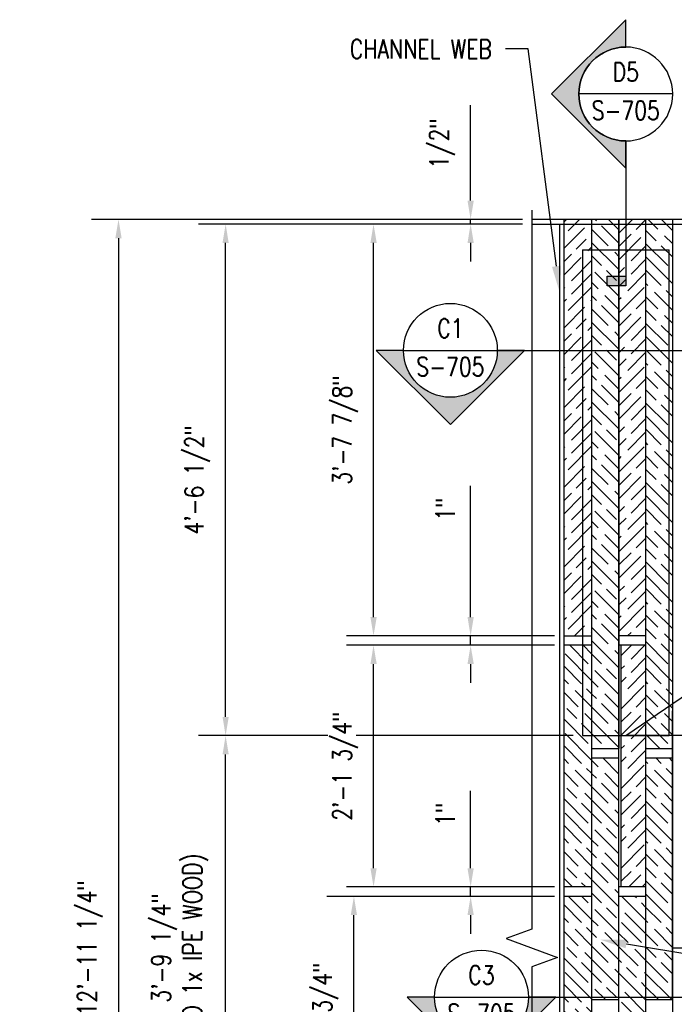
# Model space of a CAD drawing. Header units: inches. Extents: x -39 to 824, y 5 to 218.
# Tile 11 of 13: x 189 to 258, y 113 to 218. Entities that reach past the tile are written whole.
import ezdxf
from ezdxf import colors
from ezdxf.entities.mleader import LeaderData, LeaderLine
from ezdxf.enums import TextEntityAlignment as Align
from ezdxf.math import Vec2, Vec3

# ---------------------------------------------------------------- set-up
doc = ezdxf.new("R2010")
doc.units = ezdxf.units.IN
doc.header["$MEASUREMENT"] = 0
for name, color, linetype in [('A-DETL-MEDM', 3, 'Continuous'), ('A-DETL-THIN', 1, 'Continuous'), ('G-ANNO-SYMB', 2, 'Continuous'), ('S-ANNO-DIMS', 1, 'Continuous'), ('S-ANNO-NOTE', 2, 'Continuous'), ('S-ANNO-SYMB', 2, 'Continuous'), ('S-ANNO-TEXT', 2, 'Continuous')]:
    doc.layers.add(name, color=color, linetype=linetype)
doc.layers.add('M-DETL-PATT', color=9, linetype='Continuous', true_color=0x808080)
doc.styles.add('Annotative', font='romans.shx', dxfattribs={"width": 0.8, "height": 0.125})
doc.styles.add('Arial', font='romans.shx', dxfattribs={"width": 0.8})
doc.styles.add('ROMANS', font='romans.shx', dxfattribs={"width": 0.8})
doc.dimstyles.new('Annotative', dxfattribs={"dimscale": 0, "dimtxt": 0.125, "dimasz": 0.125, "dimexe": 0.18, "dimexo": 0.0625, "dimgap": 0.09375, "dimtad": 1, "dimdec": 3, "dimzin": 3, "dimdsep": 46, "dimlunit": 4, "dimtxsty": 'Annotative', "dimcen": 0.09, "dimclrt": 2, "dimazin": 2, "dimtfac": 1, "dimtdec": 3, "dimtmove": 0, "dimatfit": 0, "dimfxl": 1, "dimtfill": 1, "dimfrac": 2, "dimtolj": 1, "dimtzin": 0, "dimarcsym": 0})
pattern_1 = [(135, (-90.2358, -29.059), (2.12132, 2.12132), [5, -1]), (135, (-88.8208, -29.059), (2.12132, 2.12132), [3, -0.75, 1.5, -0.75]), (135, (-87.0538, -29.412), (2.12132, 2.12132), [5, -1])]
pattern_2 = [(45, (-246.8978, -37.039), (2.12132, -2.12132), [5, -1]), (45, (-246.8978, -38.453), (2.12132, -2.12132), [3, -0.75, 1.5, -0.75]), (45, (-247.2518, -40.221), (2.12132, -2.12132), [5, -1])]

# ---------------------------------------------------------------- blocks, each defined once
blk = doc.blocks.new('*D18')
at = {"layer": 'Defpoints', "color": 0, "transparency": 16777216}
for p in [(243.15, 196.48), (199.09, 41.23), (243.15, 41.23)]:
    blk.add_point(p, dxfattribs=at)
at = {"layer": 'S-ANNO-DIMS', "color": 0, "lineweight": -2, "transparency": 16777216}
for p, q in [((242.15, 196.48), (196.21, 196.48)), ((199.09, 194.48), (199.09, 43.23)), ((242.15, 41.23), (196.21, 41.23))]:
    blk.add_line(p, q, dxfattribs=at)
at = {"layer": 'S-ANNO-DIMS', "color": 0, "transparency": 16777216}
for points in [[(198.75, 194.48), (199.42, 194.48), (199.09, 196.48)], [(198.75, 43.23), (199.42, 43.23), (199.09, 41.23)]]:
    blk.add_solid(points, dxfattribs=at)
at = {"layer": 'S-ANNO-DIMS', "color": 2, "lineweight": -3, "transparency": 16777216, "insert": (196.06, 118.86), "char_height": 2, "width": 19.3471, "attachment_point": 5, "rotation": 90, "style": 'Annotative'}
blk.add_mtext('\\A1;12\'-11 1/4"', dxfattribs=at)
blk = doc.blocks.new('*D16')
at = {"layer": 'Defpoints', "color": 0, "transparency": 16777216}
for p in [(224.19, 124.36), (246.59, 124.36), (246.59, 98.61)]:
    blk.add_point(p, dxfattribs=at)
at = {"layer": 'S-ANNO-DIMS', "color": 0, "lineweight": -2, "transparency": 16777216}
for p, q in [((245.59, 124.36), (221.31, 124.36)), ((224.19, 100.61), (224.19, 122.36)), ((245.59, 98.61), (221.31, 98.61))]:
    blk.add_line(p, q, dxfattribs=at)
at = {"layer": 'S-ANNO-DIMS', "color": 0, "transparency": 16777216}
for points in [[(223.85, 122.36), (224.52, 122.36), (224.19, 124.36)], [(223.85, 100.61), (224.52, 100.61), (224.19, 98.61)]]:
    blk.add_solid(points, dxfattribs=at)
at = {"layer": 'S-ANNO-DIMS', "color": 2, "lineweight": -3, "transparency": 16777216, "insert": (221.16, 111.48), "char_height": 2, "width": 15.7293, "attachment_point": 5, "rotation": 90, "style": 'Annotative'}
blk.add_mtext('\\A1;2\'-1 3/4"', dxfattribs=at)
blk = doc.blocks.new('*D15')
at = {"layer": 'Defpoints', "color": 0, "transparency": 16777216}
for p in [(226.28, 151.11), (246.59, 151.11), (246.59, 125.36)]:
    blk.add_point(p, dxfattribs=at)
at = {"layer": 'S-ANNO-DIMS', "color": 0, "lineweight": -2, "transparency": 16777216}
for p, q in [((245.59, 151.11), (223.4, 151.11)), ((226.28, 127.36), (226.28, 149.11)), ((245.59, 125.36), (223.4, 125.36))]:
    blk.add_line(p, q, dxfattribs=at)
at = {"layer": 'S-ANNO-DIMS', "color": 0, "transparency": 16777216}
for points in [[(225.95, 149.11), (226.62, 149.11), (226.28, 151.11)], [(225.95, 127.36), (226.62, 127.36), (226.28, 125.36)]]:
    blk.add_solid(points, dxfattribs=at)
at = {"layer": 'S-ANNO-DIMS', "color": 2, "lineweight": -3, "transparency": 16777216, "insert": (223.26, 138.23), "char_height": 2, "width": 15.7293, "attachment_point": 5, "rotation": 90, "style": 'Annotative', "bg_fill": 3, "box_fill_scale": 1.25, "bg_fill_color": 256, "bg_fill_true_color": 13158600, "bg_fill_transparency": 0}
blk.add_mtext('\\A1;2\'-1 3/4"', dxfattribs=at)
blk = doc.blocks.new('*D14')
at = {"layer": 'Defpoints', "color": 0, "transparency": 16777216}
for p in [(226.28, 195.98), (243.15, 195.98), (246.59, 152.11)]:
    blk.add_point(p, dxfattribs=at)
at = {"layer": 'S-ANNO-DIMS', "color": 0, "lineweight": -2, "transparency": 16777216}
for p, q in [((242.15, 195.98), (223.4, 195.98)), ((226.28, 154.11), (226.28, 193.98)), ((245.59, 152.11), (223.4, 152.11))]:
    blk.add_line(p, q, dxfattribs=at)
at = {"layer": 'S-ANNO-DIMS', "color": 0, "transparency": 16777216}
for points in [[(225.95, 193.98), (226.62, 193.98), (226.28, 195.98)], [(225.95, 154.11), (226.62, 154.11), (226.28, 152.11)]]:
    blk.add_solid(points, dxfattribs=at)
at = {"layer": 'S-ANNO-DIMS', "color": 2, "lineweight": -3, "transparency": 16777216, "insert": (223.26, 174.04), "char_height": 2, "width": 15.7293, "attachment_point": 5, "rotation": 90, "style": 'Annotative'}
blk.add_mtext('\\A1;3\'-7 7/8"', dxfattribs=at)
blk = doc.blocks.new('*D8')
at = {"layer": 'Defpoints', "color": 0, "transparency": 16777216}
for p in [(210.51, 141.48), (248.55, 141.48), (248.62, 96.23)]:
    blk.add_point(p, dxfattribs=at)
at = {"layer": 'S-ANNO-DIMS', "color": 0, "lineweight": -2, "transparency": 16777216}
for p, q in [((247.55, 141.48), (207.63, 141.48)), ((210.51, 98.23), (210.51, 139.48)), ((247.62, 96.23), (207.63, 96.23))]:
    blk.add_line(p, q, dxfattribs=at)
at = {"layer": 'S-ANNO-DIMS', "color": 0, "transparency": 16777216}
for points in [[(210.18, 139.48), (210.84, 139.48), (210.51, 141.48)], [(210.18, 98.23), (210.84, 98.23), (210.51, 96.23)]]:
    blk.add_solid(points, dxfattribs=at)
at = {"layer": 'S-ANNO-DIMS', "color": 2, "lineweight": -3, "transparency": 16777216, "insert": (205.63, 118.86), "char_height": 2, "width": 55.7722, "attachment_point": 5, "rotation": 90, "style": 'Annotative'}
blk.add_mtext('\\A1;3\'-9 1/4"\\P{\\A0;(NO 1x IPE WOOD)\\P}', dxfattribs=at)
blk = doc.blocks.new('*D7')
at = {"layer": 'Defpoints', "color": 0, "transparency": 16777216}
for p in [(210.51, 195.98), (243.15, 195.98), (248.55, 141.48)]:
    blk.add_point(p, dxfattribs=at)
at = {"layer": 'S-ANNO-DIMS', "color": 0, "lineweight": -2, "transparency": 16777216}
for p, q in [((242.15, 195.98), (207.63, 195.98)), ((210.51, 143.48), (210.51, 193.98)), ((247.55, 141.48), (207.63, 141.48))]:
    blk.add_line(p, q, dxfattribs=at)
at = {"layer": 'S-ANNO-DIMS', "color": 0, "transparency": 16777216}
for points in [[(210.18, 193.98), (210.84, 193.98), (210.51, 195.98)], [(210.18, 143.48), (210.84, 143.48), (210.51, 141.48)]]:
    blk.add_solid(points, dxfattribs=at)
at = {"layer": 'S-ANNO-DIMS', "color": 2, "lineweight": -3, "transparency": 16777216, "insert": (207.49, 168.73), "char_height": 2, "width": 15.7293, "attachment_point": 5, "rotation": 90, "style": 'Annotative'}
blk.add_mtext('\\A1;4\'-6 1/2"', dxfattribs=at)
blk = doc.blocks.new('*U34')
at = {"lineweight": -3}
h = blk.add_hatch(color=256, dxfattribs=at)
edge = h.paths.add_edge_path()
edge.add_line((0, 0.3125), (0, 0.4947))
edge.add_line((0, 0.4947), (0.4947, 0))
edge.add_line((0.4947, 0), (0, -0.4947))
edge.add_line((0, -0.4947), (0, -0.3125))
edge.add_arc((0, 0), 0.3125, 270, 450)
blk.add_hatch(color=256, dxfattribs=at).paths.add_polyline_path([(0, -1.2142), (0, -1.2767), (0.125, -1.2767), (0.125, -1.2142)])
for p, q in [((0.4947, 0), (0, 0.4947)), ((-0.3125, 0), (0.3125, 0)), ((0, -0.4947), (0.4947, 0))]:
    blk.add_line(p, q, dxfattribs=at)
at = {"linetype": 'Continuous', "lineweight": -3}
blk.add_line((0, -0.3125), (0, -1.2767), dxfattribs=at)
at = {"lineweight": -3, "flags": 128}
blk.add_lwpolyline([(0, 0.3125), (0, 0.4947), (0.4947, 0), (0, -0.4947), (0, -0.3125, 1), (0, 0.3125)], format="xyb", close=True, dxfattribs=at)
blk.add_lwpolyline([(0.0156, 0.3125), (0.0156, 0.3125)], dxfattribs=at)
blk.add_lwpolyline([(0.0156, 0.3125), (0.0156, 0.3125)], dxfattribs=at)
blk.add_lwpolyline([(0, -1.2142), (0, -1.2767), (0.125, -1.2767), (0.125, -1.2142), (0, -1.2142)], close=True, dxfattribs=at)
at = {"lineweight": -3}
blk.add_circle((0, 0), 0.3125, dxfattribs=at)
at = {"linetype": 'Continuous', "lineweight": -3, "style": 'Arial'}
blk.add_attdef('X#', text='', height=0.0938, dxfattribs=at).set_placement((0, 0.0469), align=Align.BOTTOM_CENTER)
blk.add_attdef('X-###', text='', height=0.0938, dxfattribs=at).set_placement((0, -0.0469), align=Align.TOP_CENTER)
blk = doc.blocks.new('*U47')
at = {"lineweight": -3}
h = blk.add_hatch(color=256, dxfattribs=at)
edge = h.paths.add_edge_path()
edge.add_line((-0.5196, 0), (-0.7019, 0))
edge.add_line((-0.7019, 0), (-0.2071, -0.4947))
edge.add_line((-0.2071, -0.4947), (0.2876, 0))
edge.add_line((0.2876, 0), (0.1054, 0))
edge.add_arc((-0.2071, 0), 0.3125, 180, 360, ccw=False)
blk.add_hatch(color=256, dxfattribs=at).paths.add_polyline_path([(2.5784, 0), (2.6409, 0), (2.6409, -0.125), (2.5784, -0.125)])
for p, q in [((-0.2071, -0.4947), (-0.7019, 0)), ((-0.5196, 0), (0.1054, 0)), ((0.2876, 0), (-0.2071, -0.4947))]:
    blk.add_line(p, q, dxfattribs=at)
at = {"linetype": 'Continuous', "lineweight": -3}
blk.add_line((0.1054, 0), (2.6409, 0), dxfattribs=at)
at = {"lineweight": -3, "flags": 128}
blk.add_lwpolyline([(-0.5196, 0), (-0.7019, 0), (-0.2071, -0.4947), (0.2876, 0), (0.1054, 0, -1), (-0.5196, 0)], format="xyb", close=True, dxfattribs=at)
blk.add_lwpolyline([(2.5784, 0), (2.6409, 0), (2.6409, -0.125), (2.5784, -0.125), (2.5784, 0)], close=True, dxfattribs=at)
blk.add_lwpolyline([(-0.5196, -0.0156), (-0.5196, -0.0156)], dxfattribs=at)
blk.add_lwpolyline([(-0.5196, -0.0156), (-0.5196, -0.0156)], dxfattribs=at)
at = {"lineweight": -3}
blk.add_circle((-0.2071, 0), 0.3125, dxfattribs=at)
at = {"linetype": 'Continuous', "lineweight": -3, "style": 'Arial'}
blk.add_attdef('X#', text='', height=0.0938, dxfattribs=at).set_placement((-0.2071, 0.0469), align=Align.BOTTOM_CENTER)
blk.add_attdef('X-###', text='', height=0.0938, dxfattribs=at).set_placement((-0.2071, -0.0469), align=Align.TOP_CENTER)
blk = doc.blocks.new('*U48')
at = {"lineweight": -3}
h = blk.add_hatch(color=256, dxfattribs=at)
edge = h.paths.add_edge_path()
edge.add_line((-0.3125, 0), (-0.4947, 0))
edge.add_line((-0.4947, 0), (0, -0.4947))
edge.add_line((0, -0.4947), (0.4947, 0))
edge.add_line((0.4947, 0), (0.3125, 0))
edge.add_arc((0, 0), 0.3125, 180, 360, ccw=False)
blk.add_hatch(color=256, dxfattribs=at).paths.add_polyline_path([(2.5784, 0), (2.6409, 0), (2.6409, -0.125), (2.5784, -0.125)])
for p, q in [((0, -0.4947), (-0.4947, 0)), ((-0.3125, 0), (0.3125, 0)), ((0.4947, 0), (0, -0.4947))]:
    blk.add_line(p, q, dxfattribs=at)
at = {"linetype": 'Continuous', "lineweight": -3}
blk.add_line((0.3125, 0), (2.6409, 0), dxfattribs=at)
at = {"lineweight": -3, "flags": 128}
blk.add_lwpolyline([(-0.3125, 0), (-0.4947, 0), (0, -0.4947), (0.4947, 0), (0.3125, 0, -1), (-0.3125, 0)], format="xyb", close=True, dxfattribs=at)
blk.add_lwpolyline([(2.5784, 0), (2.6409, 0), (2.6409, -0.125), (2.5784, -0.125), (2.5784, 0)], close=True, dxfattribs=at)
blk.add_lwpolyline([(-0.3125, -0.0156), (-0.3125, -0.0156)], dxfattribs=at)
blk.add_lwpolyline([(-0.3125, -0.0156), (-0.3125, -0.0156)], dxfattribs=at)
at = {"lineweight": -3}
blk.add_circle((0, 0), 0.3125, dxfattribs=at)
at = {"linetype": 'Continuous', "lineweight": -3, "style": 'Arial'}
blk.add_attdef('X#', text='', height=0.0938, dxfattribs=at).set_placement((0, 0.0469), align=Align.BOTTOM_CENTER)
blk.add_attdef('X-###', text='', height=0.0938, dxfattribs=at).set_placement((0, -0.0469), align=Align.TOP_CENTER)
blk = doc.blocks.new('*D38')
at = {"layer": 'Defpoints', "color": 0, "transparency": 16777216}
for p in [(246.59, 125.36), (236.63, 124.36), (246.59, 124.36)]:
    blk.add_point(p, dxfattribs=at)
at = {"layer": 'S-ANNO-DIMS', "color": 0, "lineweight": -2, "transparency": 16777216}
for p, q in [((236.63, 127.36), (236.63, 135.59)), ((245.59, 125.36), (233.75, 125.36)), ((236.63, 124.36), (236.63, 125.36)), ((245.59, 124.36), (233.75, 124.36)), ((236.63, 122.36), (236.63, 120.36))]:
    blk.add_line(p, q, dxfattribs=at)
at = {"layer": 'S-ANNO-DIMS', "color": 0, "transparency": 16777216}
for points in [[(236.3, 127.36), (236.97, 127.36), (236.63, 125.36)], [(236.3, 122.36), (236.97, 122.36), (236.63, 124.36)]]:
    blk.add_solid(points, dxfattribs=at)
at = {"layer": 'S-ANNO-DIMS', "color": 2, "lineweight": -3, "transparency": 16777216, "insert": (233.94, 133.1), "char_height": 2, "attachment_point": 5, "rotation": 90, "style": 'Annotative'}
blk.add_mtext('\\A1;1"', dxfattribs=at)
blk = doc.blocks.new('*D39')
at = {"layer": 'Defpoints', "color": 0, "transparency": 16777216}
for p in [(236.63, 151.11), (246.59, 152.11), (246.59, 151.11)]:
    blk.add_point(p, dxfattribs=at)
at = {"layer": 'S-ANNO-DIMS', "color": 0, "lineweight": -2, "transparency": 16777216}
for p, q in [((236.63, 154.11), (236.63, 168.11)), ((245.59, 152.11), (233.75, 152.11)), ((245.59, 151.11), (233.75, 151.11)), ((236.63, 151.11), (236.63, 152.11)), ((236.63, 149.11), (236.63, 147.11))]:
    blk.add_line(p, q, dxfattribs=at)
at = {"layer": 'S-ANNO-DIMS', "color": 0, "transparency": 16777216}
for points in [[(236.3, 154.11), (236.97, 154.11), (236.63, 152.11)], [(236.3, 149.11), (236.97, 149.11), (236.63, 151.11)]]:
    blk.add_solid(points, dxfattribs=at)
at = {"layer": 'S-ANNO-DIMS', "color": 2, "lineweight": -3, "transparency": 16777216, "insert": (233.94, 165.62), "char_height": 2, "attachment_point": 5, "rotation": 90, "style": 'Annotative'}
blk.add_mtext('\\A1;1"', dxfattribs=at)
blk = doc.blocks.new('*D40')
at = {"layer": 'Defpoints', "color": 0, "transparency": 16777216}
for p in [(243.15, 196.48), (236.63, 195.98), (243.15, 195.98)]:
    blk.add_point(p, dxfattribs=at)
at = {"layer": 'S-ANNO-DIMS', "color": 0, "lineweight": -2, "transparency": 16777216}
for p, q in [((236.63, 198.48), (236.63, 208.66)), ((242.15, 196.48), (233.75, 196.48)), ((236.63, 195.98), (236.63, 196.48)), ((242.15, 195.98), (233.75, 195.98)), ((236.63, 193.98), (236.63, 191.98))]:
    blk.add_line(p, q, dxfattribs=at)
at = {"layer": 'S-ANNO-DIMS', "color": 0, "transparency": 16777216}
for points in [[(236.3, 198.48), (236.97, 198.48), (236.63, 196.48)], [(236.3, 193.98), (236.97, 193.98), (236.63, 195.98)]]:
    blk.add_solid(points, dxfattribs=at)
at = {"layer": 'S-ANNO-DIMS', "color": 2, "lineweight": -3, "transparency": 16777216, "insert": (233.61, 204.57), "char_height": 2, "attachment_point": 5, "rotation": 90, "style": 'Annotative'}
blk.add_mtext('\\A1;1/2"', dxfattribs=at)

msp = doc.modelspace()

# ---------------------------------------------------------------- hatches: boundary and pattern name
at = {"layer": 'M-DETL-PATT', "lineweight": -3}
h = msp.add_hatch(dxfattribs=at)
h.set_pattern_fill('FP_3', color=8, style=0, pattern_type=2)
h.set_pattern_definition(pattern_2)
h.paths.add_polyline_path([(246.5903, 152.1064), (249.5328, 152.1064), (249.5328, 196.4814), (246.5903, 196.4814)])
h = msp.add_hatch(dxfattribs=at)
h.set_pattern_fill('FP_4', color=8, style=0, pattern_type=2)
h.set_pattern_definition(pattern_1)
h.paths.add_polyline_path([(249.5328, 140.1064), (252.4753, 140.1064), (252.4753, 196.4814), (249.5328, 196.4814)])
h = msp.add_hatch(dxfattribs=at)
h.set_pattern_fill('FP_3', color=8, style=0, pattern_type=2)
h.set_pattern_definition(pattern_2)
h.paths.add_polyline_path([(252.4441, 152.1064), (255.2616, 152.1064), (255.2929, 196.4814), (252.4753, 196.4814)])
h = msp.add_hatch(dxfattribs=at)
h.set_pattern_fill('FP_4', color=8, style=0, pattern_type=2)
h.set_pattern_definition(pattern_1)
h.paths.add_polyline_path([(255.3029, 140.1064), (258.1628, 140.1064), (258.1528, 196.4814), (255.2929, 196.4814)])
h = msp.add_hatch(dxfattribs=at)
h.set_pattern_fill('FP_4', color=8, style=0, pattern_type=2)
h.set_pattern_definition(pattern_1)
h.paths.add_polyline_path([(249.5328, 125.3564), (249.5328, 151.1064), (246.5903, 151.1064), (246.5903, 125.3564)])
h = msp.add_hatch(dxfattribs=at)
h.set_pattern_fill('FP_3', color=8, style=0, pattern_type=2)
h.set_pattern_definition(pattern_2)
h.paths.add_polyline_path([(255.2929, 125.3564), (255.2929, 151.1064), (252.6528, 151.1064), (252.6528, 125.3564)])
h = msp.add_hatch(dxfattribs=at)
h.set_pattern_fill('FP_4', color=8, style=0, pattern_type=2)
h.set_pattern_definition(pattern_1)
h.paths.add_polyline_path([(252.4128, 113.3564), (252.4128, 139.1064), (249.5332, 139.1064), (249.5335, 113.3564)])
h = msp.add_hatch(dxfattribs=at)
h.set_pattern_fill('FP_4', color=8, style=0, pattern_type=2)
h.set_pattern_definition(pattern_1)
h.paths.add_polyline_path([(258.1729, 113.3564), (258.1729, 139.1064), (255.2932, 139.1064), (255.2935, 113.3564)])
h = msp.add_hatch(dxfattribs=at)
h.set_pattern_fill('FP_4', color=8, style=0, pattern_type=2)
h.set_pattern_definition(pattern_1)
h.paths.add_polyline_path([(246.5903, 98.6064), (249.5335, 98.6064), (249.5332, 124.3564), (246.5903, 124.3564), (246.5903, 112.3564)])
h = msp.add_hatch(dxfattribs=at)
h.set_pattern_fill('FP_4', color=8, style=0, pattern_type=2)
h.set_pattern_definition(pattern_1)
h.paths.add_polyline_path([(255.2929, 98.6064), (255.2929, 124.3564), (252.4128, 124.3564), (252.4128, 98.6064)])

# ---------------------------------------------------------------- linework, layer by layer
at = {"layer": 'A-DETL-MEDM', "lineweight": -3}
for p, q in [((275.6013, 196.4814), (243.1528, 196.4814)), ((246.5903, 41.7314), (246.5903, 196.4814)), ((258.1528, 196.4814), (258.1528, 41.7314)), ((243.1528, 195.9814), (275.6013, 195.9814)), ((246.1528, 41.7314), (246.1528, 195.9814)), ((258.1528, 118.8564), (262.1528, 118.8564))]:
    msp.add_line(p, q, dxfattribs=at)
at = {"layer": 'A-DETL-THIN', "lineweight": -3}
for p, q in [((249.5328, 196.4814), (249.5328, 141.4814)), ((252.4128, 196.4814), (252.4128, 41.7314)), ((252.4753, 140.1064), (252.4753, 196.4814)), ((255.2929, 196.4814), (255.2929, 41.7314)), ((248.5484, 193.2314), (248.5484, 141.4814)), ((248.5484, 193.2314), (257.7984, 193.2314)), ((257.7984, 141.4814), (257.7984, 193.2314)), ((246.5903, 152.1064), (249.5328, 152.1064)), ((249.5328, 151.1064), (246.5903, 151.1064)), ((255.2929, 152.1064), (252.4128, 152.1064)), ((255.2929, 151.1064), (252.4128, 151.1064)), ((252.6528, 151.1064), (252.6528, 125.3564)), ((249.5332, 144.1064), (249.5335, 113.3564)), ((255.2932, 144.1064), (255.2935, 113.3564)), ((258.1729, 113.3564), (258.1729, 144.1064)), ((248.5484, 141.4814), (257.7984, 141.4814)), ((249.5335, 141.4814), (249.5335, 41.7314)), ((249.5328, 140.1064), (252.4753, 140.1064)), ((255.2929, 140.1064), (258.1729, 140.1064)), ((249.5328, 139.1064), (252.4128, 139.1064)), ((255.2929, 139.1064), (258.1729, 139.1064)), ((249.5335, 125.3564), (246.5903, 125.3564)), ((255.2929, 125.3564), (252.4128, 125.3564)), ((249.5335, 124.3564), (246.5903, 124.3564)), ((255.2929, 124.3564), (252.4128, 124.3564)), ((249.5335, 113.3564), (252.4128, 113.3564)), ((255.2929, 113.3564), (258.1729, 113.3564))]:
    msp.add_line(p, q, dxfattribs=at)
msp.add_lwpolyline([(243.1528, 197.4814), (243.1528, 120.8564), (240.4053, 119.8564), (245.9003, 117.8564), (243.1528, 116.8564), (243.1528, 40.2314)], dxfattribs=at)

# ---------------------------------------------------------------- block references
at = {"layer": 'G-ANNO-SYMB', "lineweight": -3}
ref = msp.add_blockref('*U34', (253.1756, 209.8448), dxfattribs=dict(at, xscale=-16, yscale=16, zscale=16))
ref.add_attrib('X-###', 'S-705', dxfattribs={"layer": 'S-ANNO-SYMB', "color": 1, "linetype": 'Continuous', "lineweight": -2, "height": 2, "style": 'ROMANS', "width": 0.8}).set_placement((253.1756, 209.0948), align=Align.TOP_CENTER)
ref.add_attrib('X#', 'D5', dxfattribs={"layer": 'S-ANNO-TEXT', "color": 1, "linetype": 'Continuous', "lineweight": -2, "height": 2, "style": 'ROMANS', "width": 0.8}).set_placement((253.1756, 210.5948), align=Align.BOTTOM_CENTER)
ref = msp.add_blockref('*U47', (237.7913, 182.5311), dxfattribs=dict(at, xscale=16, yscale=16, zscale=16))
ref.add_attrib('X-###', 'S-705', dxfattribs={"layer": 'S-ANNO-SYMB', "color": 1, "linetype": 'Continuous', "lineweight": -2, "height": 2, "style": 'ROMANS', "width": 0.8}).set_placement((234.4773, 181.7811), align=Align.TOP_CENTER)
ref.add_attrib('X#', 'C1', dxfattribs={"layer": 'S-ANNO-TEXT', "color": 1, "linetype": 'Continuous', "lineweight": -2, "height": 2, "style": 'ROMANS', "width": 0.8}).set_placement((234.4773, 183.2811), align=Align.BOTTOM_CENTER)
ref = msp.add_blockref('*U48', (237.7913, 113.6155), dxfattribs=dict(at, xscale=16, yscale=16, zscale=16))
ref.add_attrib('X-###', 'S-705', dxfattribs={"layer": 'S-ANNO-SYMB', "color": 1, "linetype": 'Continuous', "lineweight": -2, "height": 2, "style": 'ROMANS', "width": 0.8}).set_placement((237.7913, 112.8655), align=Align.TOP_CENTER)
ref.add_attrib('X#', 'C3', dxfattribs={"layer": 'S-ANNO-TEXT', "color": 1, "linetype": 'Continuous', "lineweight": -2, "height": 2, "style": 'ROMANS', "width": 0.8}).set_placement((237.7913, 114.3655), align=Align.BOTTOM_CENTER)

# ---------------------------------------------------------------- dimensions: what is measured, and where the dimension line sits
at = {"layer": 'S-ANNO-DIMS', "lineweight": -3}
for base, p1, p2, picture, middle in [((236.6341, 195.9814), (243.1528, 196.4814), (243.1528, 195.9814), '*D40', (236.6341, 204.5719)), ((236.6341, 151.1064), (246.5903, 152.1064), (246.5903, 151.1064), '*D39', (236.6341, 165.6159)), ((236.6341, 124.3564), (246.5903, 125.3564), (246.5903, 124.3564), '*D38', (236.6341, 133.104))]:
    dim = msp.add_linear_dim(base=base, p1=p1, p2=p2, angle=90, dimstyle='Annotative', override={"dimpost": '\\X', "dimtfill": 0}, dxfattribs=at)
    dim.commit()
    dim.dimension.update_dxf_attribs({"geometry": picture, "text_midpoint": middle, "dimtype": 160})
for base, p1, p2, picture, middle in [((199.0881, 41.2314), (243.1528, 196.4814), (243.1528, 41.2314), '*D18', (196.0643, 118.8564)), ((210.5108, 195.9814), (248.5484, 141.4814), (243.1528, 195.9814), '*D7', (207.487, 168.7314)), ((226.2829, 195.9814), (246.5903, 152.1064), (243.1528, 195.9814), '*D14', (223.2591, 174.0439)), ((224.188, 124.3564), (246.5903, 98.6064), (246.5903, 124.3564), '*D16', (221.1642, 111.4814))]:
    dim = msp.add_linear_dim(base=base, p1=p1, p2=p2, angle=90, dimstyle='Annotative', override={"dimpost": '\\X', "dimtfill": 0}, dxfattribs=at)
    dim.commit()
    dim.dimension.update_dxf_attribs({"geometry": picture, "text_midpoint": middle})
dim = msp.add_linear_dim(base=(210.5108, 141.4814), p1=(248.6216, 96.2314), p2=(248.5484, 141.4814), angle=90, text='<>\\P{\\A0;(NO 1x IPE WOOD)\\P}', dimstyle='Annotative', override={"dimpost": '\\X', "dimtfill": 0}, dxfattribs=at)
dim.commit()
dim.dimension.update_dxf_attribs({"geometry": '*D8', "text_midpoint": (205.6299, 118.8564)})

# ---------------------------------------------------------------- leaders
at = {"layer": 'S-ANNO-NOTE', "lineweight": -3}
ml = msp.add_multileader_mtext('Standard', dxfattribs=at)
ml.set_content('\\pxt3.2,6.4,9.6,12.8,16,19.2,22.4,25.6,28.8,32,35.2,38.4,41.6,44.8,48,51.2,54.4,57.6,60.8,64,67.2,70.4,73.6,76.8,80,83.2,86.4,89.6,92.8,96,99.2,102.4;{\\C256;CHANNEL WEB}', color=2, style='Annotative')
ml.set_leader_properties(color=1)
ml.build(insert=Vec2(0, 0))
ml.multileader.update_dxf_attribs({"text_right_attachment_type": 3, "dogleg_length": 0.36, "arrow_head_size": 2.88, "scale": 16})
ctx = ml.context
ctx.base_point, ctx.scale, ctx.char_height, ctx.arrow_head_size, ctx.landing_gap_size, ctx.plane_origin = Vec3(220.696, 214.6407), 16, 2, 2.88, 1.44, Vec3(248.4692, 158.7177)
ctx.right_attachment, ctx.text_align_type = 3, 2
notes = []
notes.append((ctx, [(0, (1, 1, 0), (242.761, 214.6407), (-1, 0), 2.423, [(0, [(246.1528, 188.632)], 0, [])])]))
ctx.mtext.insert, ctx.mtext.width, ctx.mtext.defined_height, ctx.mtext.alignment, ctx.mtext.flow_direction = Vec3(238.8979, 215.6407), 17.361497, 10.6574, 3, 5
ml = msp.add_multileader_mtext('Standard', dxfattribs=at)
ml.set_content('{\\C256;IPE LUMBER 1X8, REF S1/S-705}', color=2, style='Annotative')
ml.set_leader_properties(color=1)
ml.build(insert=Vec2(0, 0))
ml.multileader.update_dxf_attribs({"text_right_attachment_type": 3, "dogleg_length": 0.36, "arrow_head_size": 2.88, "scale": 16})
ctx = ml.context
ctx.base_point, ctx.scale, ctx.char_height, ctx.arrow_head_size, ctx.landing_gap_size, ctx.plane_origin = Vec3(280.282, 158.2917), 16, 2, 2.88, 1.44, Vec3(261.1311, 77.4249)
ctx.right_attachment = 3
notes.append((ctx, [(0, (1, 1, 0), (277.859, 158.2917), (1, 0), 2.423, [(1, [(266.1529, 141.4814), (253.1734, 141.4814)], 0, [])])]))
ctx.mtext.insert, ctx.mtext.width, ctx.mtext.flow_direction = Vec3(281.722, 159.625), 22.222657, 5
ml = msp.add_multileader_mtext('Standard', dxfattribs=at)
ml.set_content('{\\C256;TOP OF INTERIOR DOOR PLATE}', color=2, style='Annotative')
ml.set_leader_properties(color=1)
ml.build(insert=Vec2(0, 0))
ml.multileader.update_dxf_attribs({"text_right_attachment_type": 3, "dogleg_length": 0.36, "arrow_head_size": 2.16, "scale": 12})
ctx = ml.context
ctx.base_point, ctx.scale, ctx.char_height, ctx.arrow_head_size, ctx.landing_gap_size, ctx.plane_origin = Vec3(86.7124, 144.0821), 12, 1.5, 2.16, 1.08, Vec3(68.1672, 98.6348)
ctx.right_attachment = 3
notes.append((ctx, [(0, (1, 1, 0), (84.8952, 144.0821), (1, 0), 1.8173, [(0, [(75.4625, 136.3985)], 0, [])])]))
ctx.mtext.insert, ctx.mtext.width, ctx.mtext.flow_direction = Vec3(87.7924, 144.8321), 18.031133, 5
ml = msp.add_multileader_mtext('Standard', dxfattribs=at)
ml.set_content('\\pxt3.2,6.4,9.6,12.8,16,19.2,22.4,25.6,28.8,32,35.2,38.4,41.6,44.8,48,51.2,54.4,57.6,60.8,64,67.2,70.4,73.6,76.8,80,83.2,86.4,89.6,92.8,96,99.2,102.4;{\\C256;RED OAK 4x\\PLUMBER, REF\\PC1/S-705 AND\\PC3/S-705}', color=2, style='Annotative')
ml.set_leader_properties(color=1)
ml.build(insert=Vec2(0, 0))
ml.multileader.update_dxf_attribs({"text_right_attachment_type": 3, "dogleg_length": 0.36, "arrow_head_size": 2.88, "scale": 16})
ctx = ml.context
ctx.base_point, ctx.scale, ctx.char_height, ctx.arrow_head_size, ctx.landing_gap_size, ctx.plane_origin = Vec3(280.282, 134.8688), 16, 2, 2.88, 1.44, Vec3(261.1311, 89.4214)
ctx.right_attachment = 3
notes.append((ctx, [(0, (1, 1, 0), (277.859, 134.8688), (1, 0), 2.423, [(1, [(250.3957, 119.7606), (265.6759, 117.2278)], 0, [])])]))
ctx.mtext.insert, ctx.mtext.width, ctx.mtext.flow_direction = Vec3(281.722, 136.2021), 24.041511, 5
ml = msp.add_multileader_mtext('Standard', dxfattribs=at)
ml.set_content('\\pxt3.2,6.4,9.6,12.8,16,19.2,22.4,25.6,28.8,32,35.2,38.4,41.6,44.8,48,51.2,54.4,57.6,60.8,64,67.2,70.4,73.6,76.8,80,83.2,86.4,89.6,92.8,96,99.2,102.4;{\\C256;LEADING EDGE OF DOOR}', color=2, style='Annotative')
ml.set_leader_properties(color=1)
ml.build(insert=Vec2(0, 0))
ml.multileader.update_dxf_attribs({"text_right_attachment_type": 3, "dogleg_length": 0.36, "arrow_head_size": 2.16, "scale": 12})
ctx = ml.context
ctx.base_point, ctx.scale, ctx.char_height, ctx.arrow_head_size, ctx.landing_gap_size, ctx.plane_origin = Vec3(86.7124, 122.9626), 12, 1.5, 2.16, 1.08, Vec3(68.1672, 77.5153)
ctx.right_attachment = 3
notes.append((ctx, [(0, (1, 1, 0), (84.8952, 122.9626), (1, 0), 1.8173, [(0, [(79.8099, 118.8203)], 0, [])])]))
ctx.mtext.insert, ctx.mtext.width, ctx.mtext.flow_direction = Vec3(87.7924, 123.7126), 14.037317, 5
for ctx, leaders in notes:
    for number, flags, end, landing, length, lines in leaders:
        leader = LeaderData()
        leader.index, (leader.has_last_leader_line, leader.has_dogleg_vector, leader.attachment_direction) = number, flags
        leader.last_leader_point, leader.dogleg_vector, leader.dogleg_length = Vec3(end), Vec3(landing), length
        for number, points, colour, breaks in lines:
            line = LeaderLine()
            line.index, line.vertices, line.color, line.breaks = number, Vec3.list(points), colors.encode_raw_color(colour), breaks
            leader.lines.append(line)
        ctx.leaders.append(leader)

# ---------------------------------------------------------------- next in the draw order: dimensions: what is measured, and where the dimension line sits
at = {"layer": 'S-ANNO-DIMS', "lineweight": -3}
dim = msp.add_linear_dim(base=(226.2829, 151.1064), p1=(246.5903, 125.3564), p2=(246.5903, 151.1064), angle=90, dimstyle='Annotative', override={"dimpost": '\\X', "dimtfill": 1}, dxfattribs=at)
dim.commit()
dim.dimension.update_dxf_attribs({"geometry": '*D15', "text_midpoint": (226.2829, 138.2314), "dimtype": 160})

doc.saveas('drawing.dxf')
